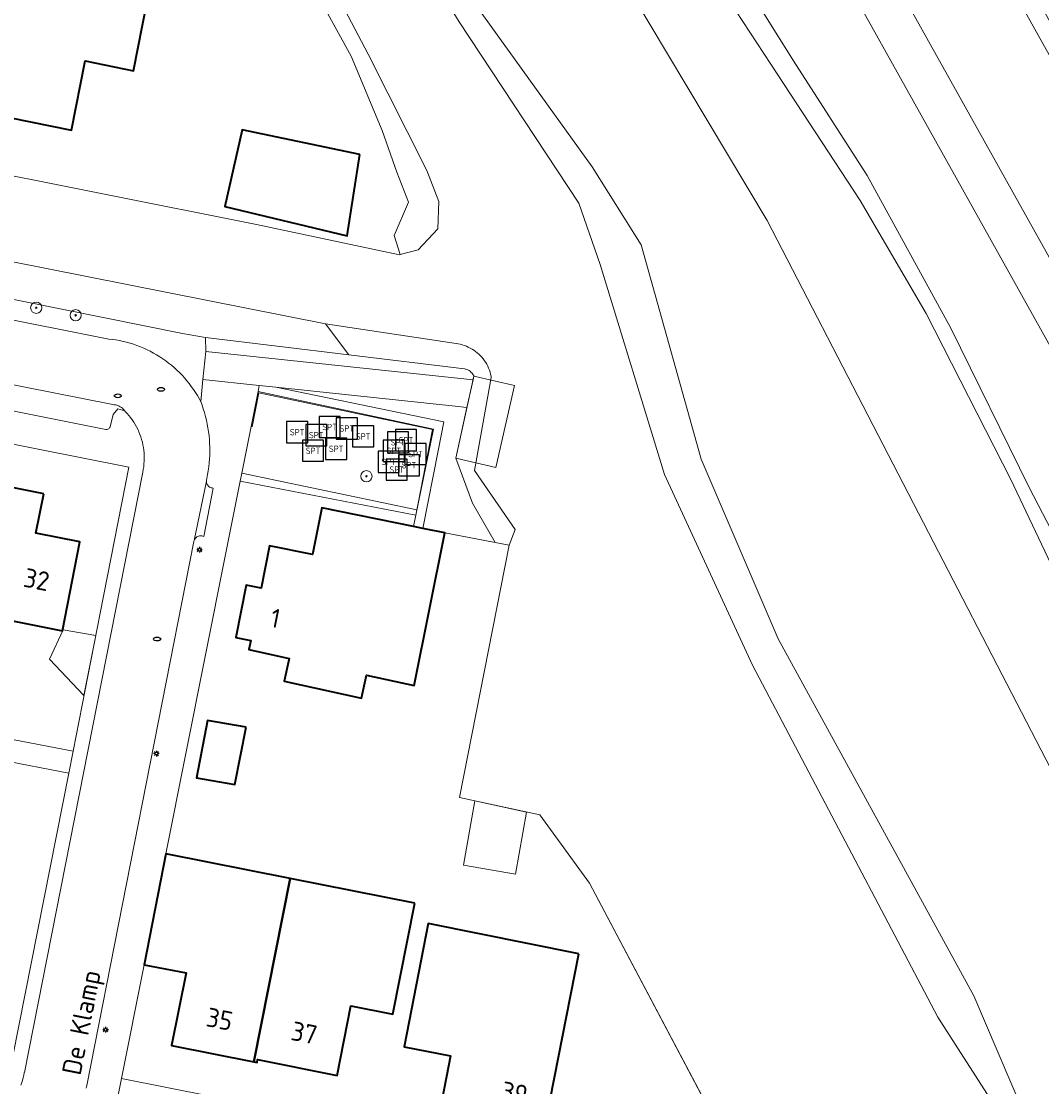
# Model space of a CAD drawing. Header units: metres. Extents: x 152610 to 160096, y 456114 to 462495.
# Tile 139 of 256: x 156726 to 156799, y 459093 to 459169. Entities that reach past the tile are written whole.
import ezdxf
from ezdxf.enums import TextEntityAlignment as Align

# ---------------------------------------------------------------- set-up
doc = ezdxf.new("R2010")
doc.units = ezdxf.units.M
doc.header["$LTSCALE"] = 0.5
doc.layers.get('0').update_dxf_attribs({"linetype": 'CONTINUOUS'})
for name, color, linetype, lineweight in [('B-PV-GK-BESCHOEIING-G', 251, 'GK-BESCHOEIING-SO', 18), ('B-PV-GR-BOOM-S', 251, 'CONTINUOUS', 25), ('B-PV-GR-GROENVOORZIENING-GV', 251, 'CONTINUOUS', 18), ('B-PV-GR-HAAG-GV', 251, 'CONTINUOUS', 13), ('B-PV-GW-TALUD_KRUIN-G', 251, 'CONTINUOUS', 18), ('B-PV-IE-MEUBILAIR-S', 251, 'CONTINUOUS', 25), ('B-PV-IE-MEUBILAIR_WEGMEUBILAIR-S', 251, 'CONTINUOUS', 25), ('B-PV-IE-TERREINAFSCHEIDING_KUNSTMATIG_HEKWERK-G', 251, 'IE-TERREINAFSCHEIDING_KUNSTMATIG-SO', 18), ('B-PV-KW-KUNSTWERK_STEIGER-GV', 251, 'CONTINUOUS', 18), ('B-PV-OG-BEBOUWING-GV', 6, 'CONTINUOUS', 35), ('B-PV-OG-BEBOUWING-T18', 1, 'CONTINUOUS', 18), ('B-PV-OG-BEBOUWING_OVERBOUWING-GV', 251, 'CONTINUOUS', 18), ('B-PV-OG-BEBOUWING_SCHUUR-GV', 251, 'CONTINUOUS', 18), ('B-PV-OG-TERREIN_BEGROEID-GV', 251, 'CONTINUOUS', 18), ('B-PV-OG-TERREIN_OEVER-GV', 251, 'CONTINUOUS', 18), ('B-PV-OG-TOPOGRAFIE-T18', 1, 'CONTINUOUS', 18), ('B-PV-OG-WATER_SLOOT-GV', 251, 'CONTINUOUS', 18), ('B-PV-VH-GESLOTENVERHARDING_ASFALT-GV', 251, 'CONTINUOUS', 18), ('B-PV-VH-ONVERHARD_ZAND-GV', 251, 'CONTINUOUS', 18), ('B-PV-VH-OPENVERHARDING_BETONSTRAATSTEEN-GV', 251, 'CONTINUOUS', 18), ('B-PV-VH-OPENVERHARDING_TEGEL-GV', 251, 'CONTINUOUS', 18)]:
    doc.layers.add(name, color=color, linetype=linetype, lineweight=lineweight)
doc.styles.add('NLCS-ISO', font='NLCS-ISO.ttf')
doc.styles.add('NLCS-ISO-M750-T18', font='NLCS-ISO.ttf', dxfattribs={"height": 1.35})
doc.linetypes.add('GK-BESCHOEIING-SO', pattern='A,18,-3,[1,NLCS.SHX,S=0.6,R=0,X=0,Y=0],-3', length=24)
doc.linetypes.add('IE-TERREINAFSCHEIDING_KUNSTMATIG-SO', pattern='A,4,[82,NLCS.SHX,S=0.75,R=90,X=0,Y=0],4,-2', length=10)

# ---------------------------------------------------------------- blocks, each defined once
blk = doc.blocks.new('SIE-MEUBILAIR_PAAL_LICHTMAST-SO')
for points in [[(-0.62, 0), (-1, 0)], [(-0.71, 0.71), (-0.44, 0.44)], [(0, 1), (0, 0.62)], [(0.44, 0.44), (0.71, 0.71)], [(1, 0), (0.62, 0)], [(-0.71, -0.71), (-0.44, -0.44)], [(0, -0.62), (0, -1)], [(0.44, -0.44), (0.71, -0.71)]]:
    blk.add_lwpolyline(points)
blk.add_circle((0, 0), 0.5)
blk = doc.blocks.new('SIE-MEUBILAIR_PUT_RIOOLPUT-SO')
blk.add_ellipse((0, 0), major_axis=(1.25, 0), ratio=0.54)
blk = doc.blocks.new('SIE-WEG_SPEELTOESTEL-SO')
at = {"flags": 128}
blk.add_lwpolyline([(-3.75, -3.75), (3.75, -3.75), (3.75, 3.75), (-3.75, 3.75)], close=True, dxfattribs=at)
at = {"style": 'NLCS-ISO'}
blk.add_text('SPT', height=2.25, dxfattribs=at).set_placement((0, 0), align=Align.MIDDLE_CENTER)
blk = doc.blocks.new('SGR-BOOM_GBKN-SO')
at = {"linetype": 'ByBlock', "lineweight": 18}
h = blk.add_hatch(color=0, dxfattribs=at)
h.dxf.hatch_style = 1
edge = h.paths.add_edge_path()
edge.add_arc((0, 0), 0.25, 0, 360)
at = {"color": 0, "linetype": 'ByBlock', "lineweight": 18}
for radius in [2, 0.25]:
    blk.add_circle((0, 0), radius, dxfattribs=at)
at = {"color": 0, "linetype": 'ByBlock', "lineweight": 18, "style": 'NLCS-ISO'}
blk.add_attdef('SOORT', (2.5, 0), '', height=1.5, dxfattribs=at)

msp = doc.modelspace()

# ---------------------------------------------------------------- linework, layer by layer
at = {"layer": 'B-PV-GK-BESCHOEIING-G', "flags": 128}
for points in [[(156569.108, 459183.556), (156605.882, 459175.773), (156641.893, 459168.538), (156649.49, 459167.117), (156747.915, 459147.597)], [(156721.2, 459158.994), (156743.019, 459154.657), (156753.176, 459152.508)], [(156778.718, 459085.094), (156766.66, 459107.927), (156763.131, 459112.755), (156757.437, 459113.997), (156760.949, 459131.888), (156756.389, 459132.771)]]:
    msp.add_lwpolyline(points, dxfattribs=at)
at = {"layer": 'B-PV-GR-GROENVOORZIENING-GV', "flags": 128}
msp.add_lwpolyline([(156969.074, 458865.341), (156893.786, 459000), (156876.343, 459031.198), (156776.939, 459209.19), (156681.21, 459380.233), (156679.453, 459383.412), (156676.8, 459394.349), (156675.657, 459397.745), (156672.657, 459405.021), (156671.727, 459407.023), (156671.727, 459407.025), (156669.031, 459405.532), (156668.043, 459404.99), (156667.649, 459404.772), (156666.585, 459404.179), (156671.156, 459395.87), (156680.212, 459379.682), (156680.789, 459378.651), (156775.861, 459208.62), (156860.315, 459057.465), (156875.331, 459030.59), (156892.44, 459000), (156972.984, 458855.992)], dxfattribs=at)
at = {"layer": 'B-PV-GR-HAAG-GV', "flags": 128}
for points in [[(156749.587, 459145.401), (156739.399, 459146.622), (156739.425, 459145.636), (156758.395, 459143.637), (156758.453, 459143.898), (156758.441, 459143.926), (156758.411, 459143.98), (156758.363, 459144.052), (156758.309, 459144.12), (156758.248, 459144.182), (156758.183, 459144.238), (156758.112, 459144.288), (156758.037, 459144.331), (156757.958, 459144.367), (156757.876, 459144.396), (156757.792, 459144.417)], [(156744.395, 459143.098), (156743.228, 459143.228), (156743.142, 459142.803), (156743.147, 459142.802), (156755.585, 459140.13), (156754.175, 459133.223), (156754.84, 459133.087), (156755.943, 459138.714), (156756.316, 459140.652), (156756.316, 459140.655)], [(156741.982, 459137.015), (156741.867, 459136.442), (156754.339, 459134.026), (156754.414, 459134.394)]]:
    msp.add_lwpolyline(points, close=True, dxfattribs=at)
at = {"layer": 'B-PV-GW-TALUD_KRUIN-G', "flags": 128}
for points in [[(156733.872, 459250.245), (156743.455, 459233.764), (156750.121, 459222.532), (156756.929, 459209.825), (156763.827, 459198.225), (156768.921, 459188.602), (156774.342, 459177.644), (156777.676, 459171.797), (156781.147, 459166.273), (156786.376, 459158.126), (156792.304, 459147.307), (156797.864, 459135.98), (156803.839, 459124.47), (156808.471, 459115.491), (156815.601, 459103.062), (156819.583, 459096.156), (156825.556, 459085.798), (156832.545, 459074.521), (156839.58, 459063.059), (156845.97, 459051.734), (156853.518, 459037.922), (156860.79, 459023.925), (156868.524, 459009.93)], [(156821.856, 459090.378), (156814.588, 459102.438), (156810.653, 459109.113), (156806.531, 459116.756), (156801.159, 459126.885), (156796.571, 459136.555), (156790.549, 459148.342), (156785.873, 459156.352), (156779.533, 459166.017), (156776.063, 459171.356), (156772.587, 459178.586), (156766.426, 459190.972), (156763.275, 459197.141), (156758.97, 459204.461), (156753.971, 459212.839), (156748.737, 459222.738), (156744.71, 459229.367), (156739.895, 459237.468), (156733.97, 459247.504)]]:
    msp.add_lwpolyline(points, dxfattribs=at)
at = {"layer": 'B-PV-IE-TERREINAFSCHEIDING_KUNSTMATIG_HEKWERK-G', "flags": 128}
msp.add_lwpolyline([(156754.327, 459134.028), (156755.517, 459140.104), (156743.201, 459142.704), (156742.711, 459140.302)], dxfattribs=at)
at = {"layer": 'B-PV-KW-KUNSTWERK_STEIGER-GV', "flags": 128}
msp.add_lwpolyline([(156761.347, 459143.233), (156758.453, 459143.898), (156757.164, 459138.073), (156760.008, 459137.411)], close=True, dxfattribs=at)
at = {"layer": 'B-PV-OG-BEBOUWING-GV', "flags": 128}
for points in [[(156737.682, 459178.296), (156731.807, 459179.47), (156731.641, 459178.637), (156729.081, 459179.149), (156727.367, 459170.579), (156724.209, 459171.211), (156722.532, 459162.827), (156729.893, 459161.354), (156730.862, 459166.254), (156734.295, 459165.551), (156735.586, 459172.052), (156736.405, 459171.893)], [(156750.372, 459159.618), (156741.999, 459161.377), (156740.785, 459155.917), (156749.462, 459153.854)], [(156727.935, 459135.537), (156722.322, 459136.655), (156720.501, 459127.577), (156729.258, 459125.824), (156730.5, 459132.127), (156727.376, 459132.75)], [(156754.175, 459133.223), (156747.661, 459134.553), (156747.006, 459131.243), (156743.958, 459131.853), (156743.355, 459128.854), (156742.291, 459129.056), (156741.552, 459125.346), (156742.631, 459125.131), (156742.491, 459124.491), (156745.343, 459123.866), (156744.99, 459122.254), (156750.49, 459121.049), (156750.845, 459122.671), (156754.215, 459121.933), (156756.389, 459132.771), (156754.84, 459133.087)], [(156742.287, 459118.983), (156739.557, 459119.458), (156738.769, 459115.381), (156741.499, 459114.906)], [(156745.425, 459108.25), (156736.585, 459110.003), (156735.05, 459102.132), (156738.033, 459101.55), (156737.004, 459096.403), (156742.839, 459095.23)], [(156754.264, 459106.497), (156745.425, 459108.25), (156742.839, 459095.23), (156743.066, 459095.184), (156743.109, 459095.4), (156748.746, 459094.28), (156749.726, 459099.214), (156752.707, 459098.621)], [(156765.911, 459102.91), (156755.213, 459105.045), (156753.497, 459096.312), (156756.804, 459095.662), (156756.207, 459092.62), (156759.214, 459092.03), (156759, 459090.951), (156762.702, 459090.215), (156762.947, 459091.248), (156763.585, 459091.122)]]:
    msp.add_lwpolyline(points, close=True, dxfattribs=at)
at = {"layer": 'B-PV-OG-BEBOUWING_OVERBOUWING-GV', "flags": 128}
msp.add_lwpolyline([(156731.614, 459125.484), (156729.305, 459125.898), (156728.348, 459123.805), (156730.785, 459121.234)], close=True, dxfattribs=at)
at = {"layer": 'B-PV-OG-BEBOUWING_SCHUUR-GV', "flags": 128}
msp.add_lwpolyline([(156762.188, 459112.961), (156758.514, 459113.762), (156757.715, 459109.203), (156761.416, 459108.554)], close=True, dxfattribs=at)
at = {"layer": 'B-PV-OG-TERREIN_BEGROEID-GV', "flags": 128}
for points in [[(156884.372, 459000), (156859.317, 459044.848), (156854.182, 459054.039), (156675.714, 459373.504)], [(156880.935, 459000), (156673.12, 459371.996)], [(156673.12, 459371.996), (156880.935, 459000)], [(156868.524, 459009.93), (156860.79, 459023.925), (156853.518, 459037.922), (156845.97, 459051.734), (156839.58, 459063.059), (156832.545, 459074.521), (156825.556, 459085.798), (156819.583, 459096.156), (156815.601, 459103.062), (156808.471, 459115.491), (156803.839, 459124.47), (156797.864, 459135.98), (156792.304, 459147.307), (156786.376, 459158.126), (156781.147, 459166.273), (156777.676, 459171.797), (156774.342, 459177.644), (156768.921, 459188.602), (156763.827, 459198.225), (156756.929, 459209.825), (156750.121, 459222.532), (156743.455, 459233.764), (156733.872, 459250.245)], [(156733.872, 459250.245), (156743.455, 459233.764), (156750.121, 459222.532), (156756.929, 459209.825), (156763.827, 459198.225), (156768.921, 459188.602), (156774.342, 459177.644), (156777.676, 459171.797), (156781.147, 459166.273), (156786.376, 459158.126), (156792.304, 459147.307), (156797.864, 459135.98), (156803.839, 459124.47), (156808.471, 459115.491), (156815.601, 459103.062), (156819.583, 459096.156), (156825.556, 459085.798), (156832.545, 459074.521), (156839.58, 459063.059), (156845.97, 459051.734), (156853.518, 459037.922), (156860.79, 459023.925), (156868.524, 459009.93)], [(156726.785, 459248.863), (156736.237, 459231.761), (156744.867, 459215.752), (156754.374, 459198.431), (156761.299, 459185.646), (156769.377, 459171.495), (156779.266, 459154.941), (156791.085, 459132.1), (156802.19, 459110.626), (156813.725, 459092.216), (156824.603, 459073.75), (156836.913, 459051.731), (156851.476, 459025.778), (156864.669, 459000.315)], [(156864.669, 459000.315), (156851.476, 459025.778), (156836.913, 459051.731), (156824.603, 459073.75), (156813.725, 459092.216), (156802.19, 459110.626), (156791.085, 459132.1), (156779.266, 459154.941), (156769.377, 459171.495), (156761.299, 459185.646), (156754.374, 459198.431), (156744.867, 459215.752), (156736.237, 459231.761), (156726.785, 459248.863)], [(156733.97, 459247.504), (156739.895, 459237.468), (156744.71, 459229.367), (156748.737, 459222.738), (156753.971, 459212.839), (156758.97, 459204.461), (156763.275, 459197.141), (156766.426, 459190.972), (156772.587, 459178.586), (156776.063, 459171.356), (156779.533, 459166.017), (156785.873, 459156.352), (156790.549, 459148.342), (156796.571, 459136.555), (156801.159, 459126.885), (156806.531, 459116.756), (156810.653, 459109.113), (156814.588, 459102.438), (156821.856, 459090.378)], [(156821.856, 459090.378), (156814.588, 459102.438), (156810.653, 459109.113), (156806.531, 459116.756), (156801.159, 459126.885), (156796.571, 459136.555), (156790.549, 459148.342), (156785.873, 459156.352), (156779.533, 459166.017), (156776.063, 459171.356), (156772.587, 459178.586), (156766.426, 459190.972), (156763.275, 459197.141), (156758.97, 459204.461), (156753.971, 459212.839), (156748.737, 459222.738), (156744.71, 459229.367), (156739.895, 459237.468), (156733.97, 459247.504)], [(156758.702, 459170.057), (156766.854, 459158.737), (156770.323, 459153.202), (156774.579, 459138.004), (156780.055, 459125.254), (156793.93, 459099.925), (156797.393, 459091.833)], [(156680.686, 459156.844), (156732.542, 459146.526), (156732.798, 459146.496), (156733.053, 459146.458), (156733.306, 459146.412), (156733.558, 459146.358), (156733.809, 459146.296), (156734.057, 459146.227), (156734.303, 459146.15), (156734.546, 459146.065), (156734.787, 459145.973), (156735.025, 459145.874), (156735.259, 459145.767), (156735.49, 459145.653), (156735.718, 459145.531), (156735.942, 459145.403), (156736.161, 459145.268), (156736.376, 459145.126), (156736.587, 459144.978), (156736.793, 459144.823), (156736.994, 459144.661), (156737.19, 459144.494), (156737.38, 459144.321), (156737.566, 459144.141), (156737.745, 459143.956), (156737.919, 459143.766), (156738.087, 459143.57), (156738.248, 459143.37), (156738.403, 459143.164), (156738.552, 459142.953), (156738.694, 459142.738), (156738.83, 459142.519), (156738.959, 459142.296), (156739.069, 459142.09), (156739.227, 459143.659), (156739.425, 459145.636), (156739.399, 459146.622), (156737.783, 459146.925), (156650.841, 459164.441)]]:
    msp.add_lwpolyline(points, dxfattribs=at)
for points in [[(156747.915, 459147.597), (156649.49, 459167.117), (156651.044, 459164.541), (156650.835, 459164.451), (156650.841, 459164.441), (156737.783, 459146.925), (156739.399, 459146.622), (156749.587, 459145.401)], [(156757.117, 459141.754), (156744.395, 459143.098), (156756.316, 459140.655), (156756.316, 459140.652), (156755.943, 459138.714), (156754.84, 459133.087), (156756.389, 459132.771), (156759.955, 459132.08), (156758.354, 459134.872), (156757.164, 459138.073), (156757.962, 459141.678)], [(156743.142, 459142.803), (156741.982, 459137.015), (156754.414, 459134.394), (156755.585, 459140.13), (156743.147, 459142.802)]]:
    msp.add_lwpolyline(points, close=True, dxfattribs=at)
at = {"layer": 'B-PV-OG-TERREIN_OEVER-GV', "flags": 128}
for points in [[(156797.393, 459091.833), (156793.93, 459099.925), (156780.055, 459125.254), (156774.579, 459138.004), (156770.323, 459153.202), (156766.854, 459158.737), (156758.702, 459170.057), (156752.477, 459181.885), (156747.875, 459189.896), (156746.103, 459191.199), (156746.101, 459189.881), (156750.275, 459180.678), (156757.407, 459169.031), (156765.907, 459156.164), (156767.416, 459151.824), (156771.986, 459136.905), (156778.236, 459123.383), (156791.377, 459098.419), (156795.294, 459092.34)], [(156746.446, 459172.624), (156749.755, 459166.598), (156751.951, 459161.327), (156752.99, 459158.359), (156753.81, 459156.227), (156752.787, 459153.873), (156753.23, 459152.522), (156754.505, 459152.846), (156755.887, 459154.335), (156755.972, 459156.287), (156755.107, 459158.473), (156750.963, 459166.734), (156746.24, 459175.707)]]:
    msp.add_lwpolyline(points, dxfattribs=at)
msp.add_lwpolyline([(156757.189, 459146.201), (156747.915, 459147.597), (156749.587, 459145.401), (156757.792, 459144.417), (156757.876, 459144.396), (156757.958, 459144.367), (156758.037, 459144.331), (156758.112, 459144.288), (156758.183, 459144.238), (156758.248, 459144.182), (156758.309, 459144.12), (156758.363, 459144.052), (156758.411, 459143.98), (156758.441, 459143.926), (156758.453, 459143.898), (156758.395, 459143.637), (156757.962, 459141.678), (156757.164, 459138.073), (156758.354, 459134.872), (156759.955, 459132.08), (156760.949, 459131.888), (156761.376, 459132.999), (156758.489, 459137.191), (156759.69, 459143.801), (156759.677, 459143.878), (156759.644, 459144.026), (156759.605, 459144.172), (156759.557, 459144.317), (156759.502, 459144.458), (156759.44, 459144.596), (156759.37, 459144.731), (156759.293, 459144.862), (156759.21, 459144.989), (156759.12, 459145.111), (156759.023, 459145.228), (156758.921, 459145.34), (156758.813, 459145.446), (156758.699, 459145.547), (156758.581, 459145.642), (156758.457, 459145.73), (156758.329, 459145.811), (156758.197, 459145.886), (156758.061, 459145.953), (156757.922, 459146.014), (156757.78, 459146.066), (156757.635, 459146.112), (156757.488, 459146.149), (156757.339, 459146.179)], close=True, dxfattribs=at)
at = {"layer": 'B-PV-OG-WATER_SLOOT-GV', "flags": 128}
for points in [[(156795.294, 459092.34), (156791.377, 459098.419), (156778.236, 459123.383), (156771.986, 459136.905), (156767.416, 459151.824), (156765.907, 459156.164), (156757.407, 459169.031), (156750.275, 459180.678), (156746.101, 459189.881), (156745.617, 459189.878), (156745.351, 459198.864), (156736.956, 459213.945), (156729.365, 459214.358), (156723.665, 459218.12)], [(156715.528, 459204.906), (156732.423, 459202.385), (156735.598, 459200.808), (156736.313, 459193.766), (156741.337, 459185.033), (156746.24, 459175.707), (156750.963, 459166.734), (156755.107, 459158.473), (156755.972, 459156.287), (156755.887, 459154.335), (156754.505, 459152.846), (156753.23, 459152.522), (156753.176, 459152.508), (156743.019, 459154.657), (156721.2, 459158.994)], [(156649.49, 459167.117), (156747.915, 459147.597), (156757.189, 459146.201), (156757.339, 459146.179), (156757.488, 459146.149), (156757.635, 459146.112), (156757.78, 459146.066), (156757.922, 459146.014), (156758.061, 459145.953), (156758.197, 459145.886), (156758.329, 459145.811), (156758.457, 459145.73), (156758.581, 459145.642), (156758.699, 459145.547), (156758.813, 459145.446), (156758.921, 459145.34), (156759.023, 459145.228), (156759.12, 459145.111), (156759.21, 459144.989), (156759.293, 459144.862), (156759.37, 459144.731), (156759.44, 459144.596), (156759.502, 459144.458), (156759.557, 459144.317), (156759.605, 459144.172), (156759.644, 459144.026), (156759.677, 459143.878), (156759.69, 459143.801), (156758.489, 459137.191), (156761.376, 459132.999), (156760.949, 459131.888), (156757.437, 459113.997), (156763.131, 459112.755), (156766.66, 459107.927), (156775.477, 459091.232)]]:
    msp.add_lwpolyline(points, dxfattribs=at)
at = {"layer": 'B-PV-VH-GESLOTENVERHARDING_ASFALT-GV', "flags": 128}
msp.add_lwpolyline([(156854.182, 459054.039), (156860.315, 459057.465), (156775.861, 459208.62), (156680.789, 459378.651), (156677.972, 459377.158), (156674.59, 459375.365), (156675.714, 459373.504)], close=True, dxfattribs=at)
at = {"layer": 'B-PV-VH-ONVERHARD_ZAND-GV', "flags": 128}
for points in [[(156739.399, 459146.622), (156739.425, 459145.636), (156758.395, 459143.637), (156758.453, 459143.898), (156758.441, 459143.926), (156758.411, 459143.98), (156758.363, 459144.052), (156758.309, 459144.12), (156758.248, 459144.182), (156758.183, 459144.238), (156758.112, 459144.288), (156758.037, 459144.331), (156757.958, 459144.367), (156757.876, 459144.396), (156757.792, 459144.417), (156749.587, 459145.401)], [(156754.175, 459133.223), (156754.84, 459133.087), (156755.943, 459138.714), (156756.316, 459140.652), (156756.316, 459140.655), (156744.395, 459143.098), (156743.228, 459143.228), (156743.142, 459142.803), (156743.147, 459142.802), (156755.585, 459140.13), (156754.414, 459134.394), (156754.339, 459134.026)], [(156741.982, 459137.015), (156741.867, 459136.442), (156754.327, 459134.028), (156754.339, 459134.026), (156754.414, 459134.394)]]:
    msp.add_lwpolyline(points, close=True, dxfattribs=at)
at = {"layer": 'B-PV-VH-OPENVERHARDING_BETONSTRAATSTEEN-GV', "flags": 128}
for points in [[(156730.942, 459093.36), (156730.975, 459093.55), (156738.586, 459132.16), (156738.59, 459132.181), (156738.608, 459132.241), (156739.476, 459136.447), (156739.481, 459136.509), (156739.509, 459136.637), (156739.562, 459136.909), (156739.608, 459137.183), (156739.645, 459137.458), (156739.675, 459137.734), (156739.697, 459138.01), (156739.71, 459138.287), (156739.716, 459138.564), (156739.714, 459138.842), (156739.703, 459139.119), (156739.685, 459139.396), (156739.659, 459139.672), (156739.624, 459139.947), (156739.582, 459140.221), (156739.532, 459140.494), (156739.474, 459140.765), (156739.409, 459141.034), (156739.335, 459141.302), (156739.254, 459141.567), (156739.165, 459141.83), (156739.069, 459142.09), (156738.959, 459142.296), (156738.83, 459142.519), (156738.694, 459142.738), (156738.552, 459142.953), (156738.403, 459143.164), (156738.248, 459143.37), (156738.087, 459143.57), (156737.919, 459143.766), (156737.745, 459143.956), (156737.566, 459144.141), (156737.38, 459144.321), (156737.19, 459144.494), (156736.994, 459144.661), (156736.793, 459144.823), (156736.587, 459144.978), (156736.376, 459145.126), (156736.161, 459145.268), (156735.942, 459145.403), (156735.718, 459145.531), (156735.49, 459145.653), (156735.259, 459145.767), (156735.025, 459145.874), (156734.787, 459145.973), (156734.546, 459146.065), (156734.303, 459146.15), (156734.057, 459146.227), (156733.809, 459146.296), (156733.558, 459146.358), (156733.306, 459146.412), (156733.053, 459146.458), (156732.798, 459146.496), (156732.542, 459146.526), (156680.686, 459156.844)], [(156693.948, 459147.795), (156732.331, 459140.096), (156732.381, 459140.098), (156732.431, 459140.108), (156732.479, 459140.125), (156732.523, 459140.15), (156732.562, 459140.181), (156732.597, 459140.218), (156732.625, 459140.26), (156732.646, 459140.306), (156732.659, 459140.355), (156732.664, 459140.393), (156732.865, 459141.17), (156733.198, 459141.57), (156733.676, 459141.429), (156733.638, 459141.479), (156733.577, 459141.548), (156733.51, 459141.611), (156733.439, 459141.668), (156733.362, 459141.718), (156733.282, 459141.762), (156733.198, 459141.799), (156733.111, 459141.828), (156733.022, 459141.849), (156732.931, 459141.863), (156732.84, 459141.868), (156693.57, 459149.646)], [(156693.57, 459149.646), (156732.84, 459141.868), (156732.931, 459141.863), (156733.022, 459141.849), (156733.111, 459141.828), (156733.198, 459141.799), (156733.282, 459141.762), (156733.362, 459141.718), (156733.439, 459141.668), (156733.51, 459141.611), (156733.577, 459141.548), (156733.638, 459141.479), (156733.676, 459141.429), (156733.716, 459141.388), (156733.849, 459141.246), (156733.977, 459141.099), (156734.097, 459140.947), (156734.212, 459140.79), (156734.32, 459140.628), (156734.421, 459140.462), (156734.515, 459140.292), (156734.603, 459140.119), (156734.683, 459139.941), (156734.755, 459139.761), (156734.821, 459139.578), (156734.878, 459139.392), (156734.928, 459139.204), (156734.97, 459139.014), (156735.004, 459138.823), (156735.031, 459138.631), (156735.049, 459138.437), (156735.06, 459138.243), (156735.062, 459138.049), (156735.057, 459137.854), (156735.043, 459137.66), (156735.022, 459137.467), (156734.992, 459137.275), (156734.955, 459137.084), (156726.552, 459094.48), (156726.551, 459094.471), (156726.519, 459094.291), (156726.479, 459094.112), (156726.431, 459093.936), (156726.376, 459093.761), (156726.313, 459093.589)], [(156726.313, 459093.589), (156726.376, 459093.761), (156726.431, 459093.936), (156726.479, 459094.112), (156726.519, 459094.291), (156726.551, 459094.471), (156726.552, 459094.48), (156734.955, 459137.084), (156734.992, 459137.275), (156735.022, 459137.467), (156735.043, 459137.66), (156735.057, 459137.854), (156735.062, 459138.049), (156735.06, 459138.243), (156735.049, 459138.437), (156735.031, 459138.631), (156735.004, 459138.823), (156734.97, 459139.014), (156734.928, 459139.204), (156734.878, 459139.392), (156734.821, 459139.578), (156734.755, 459139.761), (156734.683, 459139.941), (156734.603, 459140.119), (156734.515, 459140.292), (156734.421, 459140.462), (156734.32, 459140.628), (156734.212, 459140.79), (156734.097, 459140.947), (156733.977, 459141.099), (156733.849, 459141.246), (156733.716, 459141.388), (156733.676, 459141.429), (156733.198, 459141.57), (156732.865, 459141.17), (156732.664, 459140.393), (156732.659, 459140.355), (156732.646, 459140.306), (156732.625, 459140.26), (156732.597, 459140.218), (156732.562, 459140.181), (156732.523, 459140.15), (156732.479, 459140.125), (156732.431, 459140.108), (156732.381, 459140.098), (156732.331, 459140.096), (156693.948, 459147.795)], [(156685.336, 459147.076), (156733.968, 459137.424), (156731.923, 459127.066), (156730.013, 459117.279), (156729.707, 459115.709), (156725.727, 459095.647)], [(156732.807, 459090.847), (156733.452, 459094.059), (156735.05, 459102.132), (156736.585, 459110.003), (156740.822, 459131.231), (156741.867, 459136.442), (156741.982, 459137.015), (156743.142, 459142.803), (156743.228, 459143.228), (156739.227, 459143.659), (156739.069, 459142.09), (156739.165, 459141.83), (156739.254, 459141.567), (156739.335, 459141.302), (156739.409, 459141.034), (156739.474, 459140.765), (156739.532, 459140.494), (156739.582, 459140.221), (156739.624, 459139.947), (156739.659, 459139.672), (156739.685, 459139.396), (156739.703, 459139.119), (156739.714, 459138.842), (156739.716, 459138.564), (156739.71, 459138.287), (156739.697, 459138.01), (156739.675, 459137.734), (156739.645, 459137.458), (156739.608, 459137.183), (156739.562, 459136.909), (156739.509, 459136.637), (156739.481, 459136.509), (156739.476, 459136.447), (156739.478, 459136.385), (156739.489, 459136.323), (156739.507, 459136.264), (156739.533, 459136.207), (156739.565, 459136.154), (156739.605, 459136.105), (156739.65, 459136.062), (156739.7, 459136.025), (156739.755, 459135.995), (156739.813, 459135.972), (156739.873, 459135.957), (156739.935, 459135.95), (156739.949, 459135.949), (156739.28, 459132.521), (156739.221, 459132.544), (156739.16, 459132.559), (156739.098, 459132.566), (156739.035, 459132.565), (156738.973, 459132.556), (156738.912, 459132.54), (156738.854, 459132.516), (156738.799, 459132.484), (156738.749, 459132.446), (156738.705, 459132.402), (156738.666, 459132.353), (156738.633, 459132.299), (156738.608, 459132.241), (156738.59, 459132.181), (156738.586, 459132.16), (156730.975, 459093.55), (156730.942, 459093.36)]]:
    msp.add_lwpolyline(points, dxfattribs=at)
for points in [[(156739.227, 459143.659), (156743.228, 459143.228), (156744.395, 459143.098), (156757.117, 459141.754), (156757.962, 459141.678), (156758.395, 459143.637), (156739.425, 459145.636)], [(156739.478, 459136.385), (156739.476, 459136.447), (156738.608, 459132.241), (156738.633, 459132.299), (156738.666, 459132.353), (156738.705, 459132.402), (156738.749, 459132.446), (156738.799, 459132.484), (156738.854, 459132.516), (156738.912, 459132.54), (156738.973, 459132.556), (156739.035, 459132.565), (156739.098, 459132.566), (156739.16, 459132.559), (156739.221, 459132.544), (156739.28, 459132.521), (156739.949, 459135.949), (156739.935, 459135.95), (156739.873, 459135.957), (156739.813, 459135.972), (156739.755, 459135.995), (156739.7, 459136.025), (156739.65, 459136.062), (156739.605, 459136.105), (156739.565, 459136.154), (156739.533, 459136.207), (156739.507, 459136.264), (156739.489, 459136.323)], [(156733.452, 459094.059), (156732.807, 459090.847), (156735.781, 459090.25), (156735.844, 459090.561), (156735.989, 459090.53), (156736.138, 459091.455), (156747.582, 459089.18), (156747.432, 459088.254), (156747.497, 459088.239), (156747.449, 459087.959), (156754.985, 459086.465), (156755.054, 459086.755), (156755.142, 459086.73), (156755.315, 459087.652), (156785.662, 459081.675), (156786.027, 459083.65), (156778.718, 459085.094), (156755.852, 459089.613)]]:
    msp.add_lwpolyline(points, close=True, dxfattribs=at)
at = {"layer": 'B-PV-VH-OPENVERHARDING_TEGEL-GV', "flags": 128}
msp.add_lwpolyline([(156724.8, 459116.666), (156729.707, 459115.709), (156730.013, 459117.279), (156725.106, 459118.237)], dxfattribs=at)

# ---------------------------------------------------------------- block references
at = {"layer": 'B-PV-GR-BOOM-S', "xscale": 0.2, "yscale": 0.2, "zscale": 0.2}
for p in [(156727.397, 459148.747), (156730.194, 459148.208), (156750.827, 459136.786)]:
    msp.add_blockref('SGR-BOOM_GBKN-SO', p, dxfattribs=at)
at = {"layer": 'B-PV-IE-MEUBILAIR-S', "xscale": 0.2, "yscale": 0.2, "zscale": 0.2}
for name, p in [('SIE-MEUBILAIR_PUT_RIOOLPUT-SO', (156736.25, 459142.954)), ('SIE-MEUBILAIR_PUT_RIOOLPUT-SO', (156733.187, 459142.498)), ('SIE-MEUBILAIR_PAAL_LICHTMAST-SO', (156738.982, 459131.577)), ('SIE-MEUBILAIR_PUT_RIOOLPUT-SO', (156735.974, 459125.239)), ('SIE-MEUBILAIR_PAAL_LICHTMAST-SO', (156735.92, 459117.113)), ('SIE-MEUBILAIR_PAAL_LICHTMAST-SO', (156732.314, 459097.517))]:
    msp.add_blockref(name, p, dxfattribs=at)
at = {"layer": 'B-PV-IE-MEUBILAIR_WEGMEUBILAIR-S', "xscale": 0.2, "yscale": 0.2, "zscale": 0.2}
for p in [(156745.914, 459139.916), (156748.218, 459140.281), (156749.443, 459140.178), (156747.269, 459139.708), (156750.6, 459139.614), (156753.064, 459139.196), (156753.637, 459139.348), (156747.043, 459138.598), (156748.684, 459138.737), (156752.779, 459138.588), (156754.315, 459138.362), (156752.406, 459137.811), (156753.849, 459137.564), (156752.979, 459137.262)]:
    msp.add_blockref('SIE-WEG_SPEELTOESTEL-SO', p, dxfattribs=at)

# ---------------------------------------------------------------- texts
at = {"layer": 'B-PV-OG-BEBOUWING-T18', "style": 'NLCS-ISO-M750-T18'}
for s, rotation, p in [('32', 348.8, (156727.426, 459129.459)), ('1', 348.7, (156744.373, 459126.713)), ('35', 348.7, (156740.414, 459098.267)), ('37', 348.8, (156746.415, 459097.292)), ('39', 348.8, (156761.338, 459093.035))]:
    msp.add_text(s, height=1.35, rotation=rotation, dxfattribs=at).set_placement(p, align=Align.MIDDLE)
at = {"layer": 'B-PV-OG-TOPOGRAFIE-T18', "style": 'NLCS-ISO-M750-T18'}
msp.add_text('De Klamp', height=1.35, rotation=78.8, dxfattribs=at).set_placement((156730.795, 459097.995), align=Align.MIDDLE)

doc.saveas('drawing.dxf')
